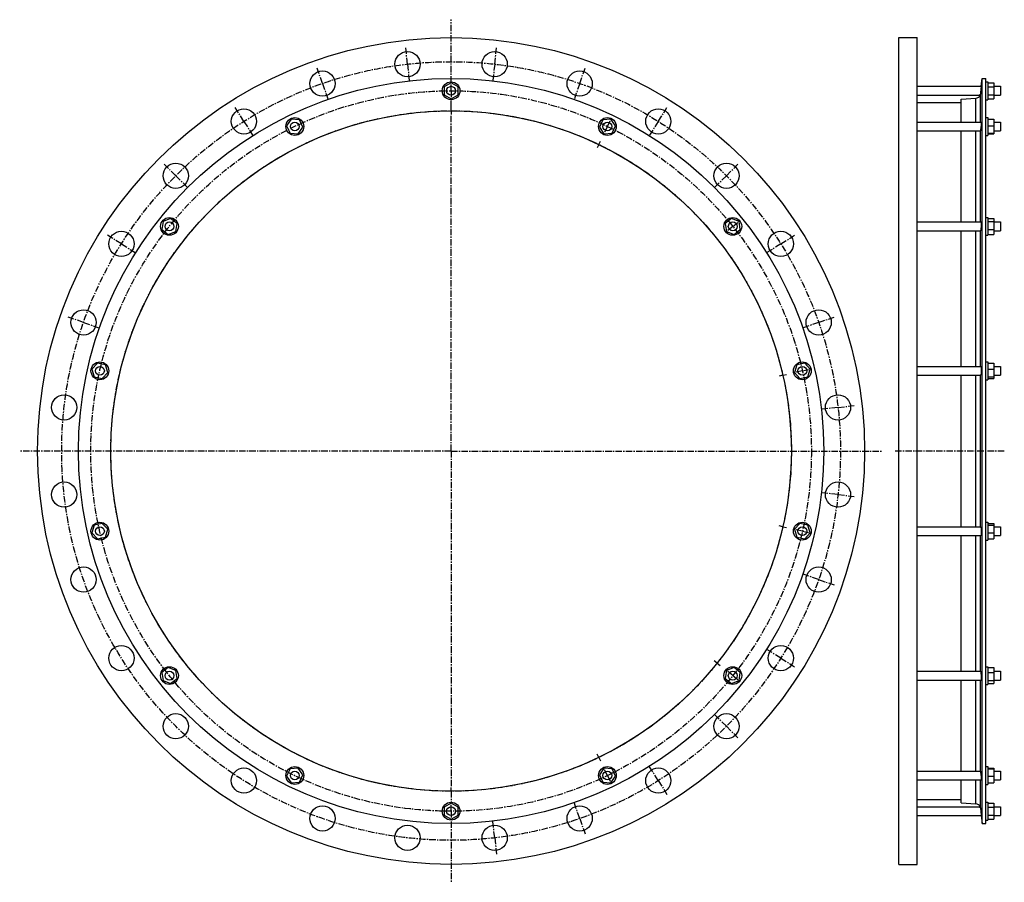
# Model space of a CAD drawing. Header units: millimetres. Extents: x -685 to 643, y -453 to 710.
import ezdxf

# ---------------------------------------------------------------- set-up
doc = ezdxf.new("R2010")
doc.units = ezdxf.units.MM
doc.header["$LTSCALE"] = 23.1
doc.linetypes.add('CENTER', pattern=[0.6, 0.375, -0.075, 0.075, -0.075])
doc.layers.get('0').update_dxf_attribs({"linetype": 'CONTINUOUS'})
doc.layers.add('AXES', color=7, linetype='CONTINUOUS')
doc.layers.add('ROUNDS', color=7, linetype='CONTINUOUS')

msp = doc.modelspace()

# ---------------------------------------------------------------- linework, layer by layer
at = {"color": 7, "linetype": 'Continuous'}
for p, q in [((500.6, -428.8), (500.6, 686.2)), ((500.6, 686.2), (525.6, 686.2)), ((525.6, -428.8), (525.6, 686.2)), ((-102.9, 625.4), (-112.4, 619.9)), ((-93.4, 619.9), (-102.9, 625.4)), ((613.2, -373.6), (613.2, 631.1)), ((613.2, 631.1), (618, 631.1)), ((618, -373.6), (618, 631.1)), ((618, 626.5), (621, 626.5)), ((621, 626.5), (621, 602.5)), ((621, 625.4), (629, 625.4)), ((629, 625.4), (629, 603.5)), ((-112.4, 619.9), (-112.4, 609)), ((-93.4, 609), (-93.4, 619.9)), ((621, 619.9), (629, 619.9)), ((-112.4, 609), (-102.9, 603.5)), ((-102.9, 603.5), (-93.4, 609)), ((525.6, 598.6), (584.7, 598.6)), ((584.7, 572.3), (584.7, 603.3)), ((618, 602.5), (621, 602.5)), ((621, 609), (629, 609)), ((621, 603.5), (629, 603.5)), ((-318.4, 576.2), (-324.6, 567.2)), ((-307.4, 575.4), (-318.4, 576.2)), ((-302.7, 565.5), (-307.4, 575.4)), ((101.7, 575.4), (97, 565.5)), ((112.7, 576.2), (101.7, 575.4)), ((118.8, 567.2), (112.7, 576.2)), ((618, 578.3), (621, 578.3)), ((621, 578.3), (621, 554.3)), ((621, 576.2), (629, 576.2)), ((629, 576.2), (629, 556.5)), ((-324.6, 567.2), (-319.8, 557.3)), ((-308.9, 556.5), (-302.7, 565.5)), ((97, 565.5), (103.1, 556.5)), ((114.1, 557.3), (118.8, 567.2)), ((584.7, 437.6), (584.7, 560.3)), ((621, 567.2), (629, 567.2)), ((-319.8, 557.3), (-308.9, 556.5)), ((103.1, 556.5), (114.1, 557.3)), ((618, 554.3), (621, 554.3)), ((621, 557.3), (629, 557.3)), ((621, 556.5), (629, 556.5)), ((-491.2, 438.4), (-492.8, 427.6)), ((-481, 442.4), (-491.2, 438.4)), ((-472.4, 435.6), (-481, 442.4)), ((275.3, 442.4), (266.7, 435.6)), ((285.5, 438.4), (275.3, 442.4)), ((287.1, 427.6), (285.5, 438.4)), ((618, 443.6), (621, 443.6)), ((621, 443.6), (621, 419.6)), ((621, 442.4), (629, 442.4)), ((621, 438.4), (629, 438.4)), ((629, 442.4), (629, 420.7)), ((-492.8, 427.6), (-484.3, 420.7)), ((-474.1, 424.7), (-472.4, 435.6)), ((266.7, 435.6), (268.3, 424.7)), ((278.6, 420.7), (287.1, 427.6)), ((584.7, 242.8), (584.7, 425.6)), ((621, 427.6), (629, 427.6)), ((-484.3, 420.7), (-474.1, 424.7)), ((268.3, 424.7), (278.6, 420.7)), ((618, 419.6), (621, 419.6)), ((621, 420.7), (629, 420.7)), ((-579.7, 247.3), (-587.1, 239.2)), ((-587.1, 239.2), (-583.9, 228.8)), ((-569, 244.8), (-579.7, 247.3)), ((-565.7, 234.4), (-569, 244.8)), ((363.3, 244.8), (360, 234.4)), ((374, 247.3), (363.3, 244.8)), ((381.4, 239.2), (374, 247.3)), ((378.2, 228.8), (381.4, 239.2)), ((618, 248.8), (621, 248.8)), ((621, 248.8), (621, 224.8)), ((621, 247.3), (629, 247.3)), ((621, 239.2), (629, 239.2)), ((629, 247.3), (629, 226.3)), ((-583.9, 228.8), (-573.2, 226.3)), ((-573.2, 226.3), (-565.7, 234.4)), ((360, 234.4), (367.5, 226.3)), ((367.5, 226.3), (378.2, 228.8)), ((584.7, 26.6), (584.7, 230.8)), ((621, 228.8), (629, 228.8)), ((621, 226.3), (629, 226.3)), ((618, 224.8), (621, 224.8)), ((-583.9, 28.7), (-587.1, 18.2)), ((-573.2, 31.1), (-583.9, 28.7)), ((-565.7, 23.1), (-573.2, 31.1)), ((367.5, 31.1), (360, 23.1)), ((378.2, 28.7), (367.5, 31.1)), ((381.4, 18.2), (378.2, 28.7)), ((618, 32.6), (621, 32.6)), ((621, 32.6), (621, 8.6)), ((621, 31.1), (629, 31.1)), ((621, 28.7), (629, 28.7)), ((629, 31.1), (629, 10.1)), ((-587.1, 18.2), (-579.7, 10.1)), ((-569, 12.6), (-565.7, 23.1)), ((360, 23.1), (363.3, 12.6)), ((374, 10.1), (381.4, 18.2)), ((584.7, -168.2), (584.7, 14.6)), ((621, 18.2), (629, 18.2)), ((-579.7, 10.1), (-569, 12.6)), ((363.3, 12.6), (374, 10.1)), ((618, 8.6), (621, 8.6)), ((621, 10.1), (629, 10.1)), ((-484.3, -163.3), (-492.8, -170.1)), ((-492.8, -170.1), (-491.2, -181)), ((-474.1, -167.3), (-484.3, -163.3)), ((-472.4, -178.2), (-474.1, -167.3)), ((268.3, -167.3), (266.7, -178.2)), ((278.6, -163.3), (268.3, -167.3)), ((287.1, -170.1), (278.6, -163.3)), ((285.5, -181), (287.1, -170.1)), ((618, -162.2), (621, -162.2)), ((621, -162.2), (621, -186.2)), ((621, -163.3), (629, -163.3)), ((621, -170.1), (629, -170.1)), ((629, -163.3), (629, -185)), ((-491.2, -181), (-481, -185)), ((-481, -185), (-472.4, -178.2)), ((266.7, -178.2), (275.3, -185)), ((275.3, -185), (285.5, -181)), ((584.7, -302.9), (584.7, -180.2)), ((621, -181), (629, -181)), ((621, -185), (629, -185)), ((618, -186.2), (621, -186.2)), ((-319.8, -299.9), (-324.6, -309.8)), ((-308.9, -299.1), (-319.8, -299.9)), ((-302.7, -308.1), (-308.9, -299.1)), ((103.1, -299.1), (97, -308.1)), ((114.1, -299.9), (103.1, -299.1)), ((118.8, -309.8), (114.1, -299.9)), ((618, -296.9), (621, -296.9)), ((621, -296.9), (621, -320.9)), ((621, -299.1), (629, -299.1)), ((621, -299.9), (629, -299.9)), ((629, -299.1), (629, -318.8)), ((-324.6, -309.8), (-318.4, -318.8)), ((-318.4, -318.8), (-307.4, -318)), ((-307.4, -318), (-302.7, -308.1)), ((97, -308.1), (101.7, -318)), ((101.7, -318), (112.7, -318.8)), ((112.7, -318.8), (118.8, -309.8)), ((584.7, -345.9), (584.7, -314.9)), ((621, -309.8), (629, -309.8)), ((618, -320.9), (621, -320.9)), ((621, -318.8), (629, -318.8)), ((525.6, -341.1), (584.7, -341.1)), ((618, -345), (621, -345)), ((621, -345), (621, -369)), ((-102.9, -346.1), (-112.4, -351.6)), ((-112.4, -351.6), (-112.4, -362.5)), ((-93.4, -351.6), (-102.9, -346.1)), ((-93.4, -362.5), (-93.4, -351.6)), ((621, -346.1), (629, -346.1)), ((621, -351.6), (629, -351.6)), ((629, -346.1), (629, -368)), ((-112.4, -362.5), (-102.9, -368)), ((-102.9, -368), (-93.4, -362.5)), ((618, -369), (621, -369)), ((621, -362.5), (629, -362.5)), ((621, -368), (629, -368)), ((613.2, -373.6), (618, -373.6)), ((500.6, -428.8), (525.6, -428.8))]:
    msp.add_line(p, q, dxfattribs=at)
for centre, radius in [((-102.9, 128.7), 557.5), ((-102.9, 128.7), 502.4), ((-102.9, 614.5), 12), ((-102.9, 128.7), 458.8), ((-313.6, 566.3), 12), ((107.9, 566.3), 12), ((-482.6, 431.6), 12), ((276.9, 431.6), 12), ((-576.4, 236.8), 12), ((370.7, 236.8), 12), ((-576.4, 20.6), 12), ((370.7, 20.6), 12), ((-482.6, -174.2), 12), ((276.9, -174.2), 12), ((-313.6, -308.9), 12), ((107.9, -308.9), 12), ((-102.9, -357), 12)]:
    msp.add_circle(centre, radius, dxfattribs=at)
at = {"layer": 'AXES', "color": 7, "linetype": 'CENTER'}
for p, q in [((-102.9, 625.5), (-102.9, 710.4)), ((-161.6, 650.4), (-164.1, 672.3)), ((-44.1, 650.4), (-41.6, 672.3)), ((-276.3, 624.2), (-283.5, 645)), ((-161.6, 650.4), (-159.2, 628.5)), ((-44.1, 650.4), (-46.5, 628.5)), ((70.5, 624.2), (77.8, 645)), ((-276.3, 624.2), (-269, 603.5)), ((-102.9, 614.5), (-102.9, 625.5)), ((70.5, 624.2), (63.3, 603.5)), ((-102.9, 614.5), (-102.9, 603.5)), ((-102.9, 592.5), (-102.9, 603.5)), ((-382.2, 573.2), (-393.9, 591.9)), ((-102.9, 587.5), (-102.9, 592.5)), ((-102.9, 587.5), (-102.9, 582.5)), ((176.5, 573.2), (188.2, 591.9)), ((-382.2, 573.2), (-370.5, 554.6)), ((-102.9, 128.7), (-102.9, 582.5)), ((107.9, 566.3), (112.7, 576.3)), ((176.5, 573.2), (164.8, 554.6)), ((107.9, 566.3), (103.1, 556.4)), ((96.2, 542), (98.4, 546.5)), ((96.2, 542), (94, 537.5)), ((-474.1, 499.9), (-489.6, 515.5)), ((268.4, 499.9), (283.9, 515.5)), ((-474.1, 499.9), (-458.5, 484.4)), ((268.4, 499.9), (252.8, 484.4)), ((276.9, 431.6), (285.5, 438.4)), ((276.9, 431.6), (268.3, 424.7)), ((-547.4, 408), (-566, 419.7)), ((341.7, 408), (360.3, 419.7)), ((-547.4, 408), (-528.8, 396.3)), ((341.7, 408), (323, 396.3)), ((-598.4, 302.1), (-619.2, 309.4)), ((392.7, 302.1), (413.5, 309.4)), ((-598.4, 302.1), (-577.6, 294.8)), ((392.7, 302.1), (371.9, 294.8)), ((370.7, 236.8), (381.4, 239.2)), ((344.4, 230.8), (339.5, 229.7)), ((344.4, 230.8), (349.3, 231.9)), ((370.7, 236.8), (360, 234.3)), ((418.8, 187.5), (397, 185)), ((418.8, 187.5), (440.7, 189.9)), ((-102.9, 128.7), (-684.5, 128.7)), ((-102.9, 128.7), (-102.9, -325)), ((-102.9, 128.7), (478.8, 128.7)), ((643, 128.7), (495.6, 128.7)), ((418.8, 69.9), (397, 72.4)), ((418.8, 69.9), (440.7, 67.5)), ((344.4, 26.6), (339.5, 27.7)), ((344.4, 26.6), (349.3, 25.5)), ((370.7, 20.6), (360, 23.1)), ((370.7, 20.6), (381.4, 18.2)), ((392.7, -44.7), (371.9, -37.4)), ((392.7, -44.7), (413.5, -52)), ((341.7, -150.6), (323, -138.9)), ((255.8, -157.3), (251.9, -154.2)), ((255.8, -157.3), (259.7, -160.4)), ((341.7, -150.6), (360.3, -162.3)), ((276.9, -174.2), (268.3, -167.3)), ((276.9, -174.2), (285.5, -181)), ((268.4, -242.5), (252.8, -227)), ((268.4, -242.5), (283.9, -258.1)), ((96.2, -284.6), (94, -280.1)), ((96.2, -284.6), (98.4, -289.1)), ((107.9, -308.9), (103.1, -299)), ((176.5, -315.8), (164.8, -297.2)), ((107.9, -308.9), (112.7, -318.9)), ((176.5, -315.8), (188.2, -334.5)), ((-102.9, -330), (-102.9, -325)), ((-102.9, -330), (-102.9, -346)), ((-102.9, -357), (-102.9, -346)), ((-102.9, -357), (-102.9, -453)), ((70.5, -366.8), (63.3, -346.1)), ((-44.1, -393), (-46.5, -371.1)), ((70.5, -366.8), (77.8, -387.6)), ((-44.1, -393), (-41.6, -414.9))]:
    msp.add_line(p, q, dxfattribs=at)
at = {"layer": 'AXES', "color": 7, "linetype": 'Continuous'}
for p, q in [((612, 620.5), (613.2, 631.1)), ((525.6, 620.5), (612, 620.5)), ((611.2, 614.5), (610.7, 610.1)), ((612, 620.5), (610.9, 612.1)), ((629, 620.5), (638, 620.5)), ((638, 620.5), (638, 608.5)), ((525.6, 608.5), (610.3, 608.5)), ((629, 608.5), (638, 608.5)), ((525.6, 572.3), (611.9, 572.3)), ((629, 572.3), (638, 572.3)), ((638, 572.3), (638, 560.3)), ((525.6, 560.3), (610.5, 560.3)), ((629, 560.3), (638, 560.3)), ((525.6, 437.6), (611.7, 437.6)), ((525.6, 425.6), (610.8, 425.6)), ((629, 437.6), (638, 437.6)), ((629, 425.6), (638, 425.6)), ((638, 437.6), (638, 425.6)), ((525.6, 242.8), (611.4, 242.8)), ((629, 242.8), (638, 242.8)), ((638, 242.8), (638, 230.8)), ((525.6, 230.8), (611.1, 230.8)), ((629, 230.8), (638, 230.8)), ((525.6, 26.6), (611.1, 26.6)), ((629, 26.6), (638, 26.6)), ((638, 26.6), (638, 14.6)), ((525.6, 14.6), (611.4, 14.6)), ((629, 14.6), (638, 14.6)), ((525.6, -168.2), (610.8, -168.2)), ((629, -168.2), (638, -168.2)), ((638, -168.2), (638, -180.2)), ((525.6, -180.2), (611.7, -180.2)), ((629, -180.2), (638, -180.2)), ((525.6, -302.9), (610.5, -302.9)), ((629, -302.9), (638, -302.9)), ((638, -302.9), (638, -314.9)), ((525.6, -314.9), (611.9, -314.9)), ((629, -314.9), (638, -314.9)), ((525.6, -351), (610.3, -351)), ((610.7, -352.7), (611.3, -357.7)), ((611.2, -357), (612, -363)), ((629, -351), (638, -351)), ((638, -351), (638, -363)), ((525.6, -363), (612, -363)), ((612, -363), (613.2, -373.6)), ((629, -363), (638, -363))]:
    msp.add_line(p, q, dxfattribs=at)
at = {"layer": 'AXES', "color": 9, "linetype": 'Continuous'}
for p, q in [((610.7, 572.3), (610.7, 610.1)), ((610.7, 437.6), (610.7, 560.7)), ((610.7, 242.8), (610.7, 425.6)), ((610.7, 26.6), (610.7, 230.8)), ((610.7, -168.2), (610.7, 14.6)), ((610.7, -303.2), (610.7, -180.2)), ((610.7, -352.7), (610.7, -314.9))]:
    msp.add_line(p, q, dxfattribs=at)
at = {"layer": 'AXES', "color": 7, "linetype": 'Continuous'}
msp.add_lwpolyline([(611.3, -357.7), (611.6, -360.1), (611.7, -360.6)], dxfattribs=at)
for centre, radius in [((-161.6, 650.4), 17), ((-44.1, 650.4), 17), ((-276.3, 624.2), 17), ((70.5, 624.2), 17), ((-102.9, 614.5), 6), ((-382.2, 573.2), 17), ((176.5, 573.2), 17), ((-313.6, 566.3), 6), ((107.9, 566.3), 6), ((-474.1, 499.9), 17), ((268.4, 499.9), 17), ((-547.4, 408), 17), ((-482.6, 431.6), 6), ((276.9, 431.6), 6), ((341.7, 408), 17), ((-598.4, 302.1), 17), ((392.7, 302.1), 17), ((-576.4, 236.8), 6), ((370.7, 236.8), 6), ((-624.6, 187.5), 17), ((418.8, 187.5), 17), ((-624.6, 69.9), 17), ((418.8, 69.9), 17), ((-576.4, 20.6), 6), ((370.7, 20.6), 6), ((-598.4, -44.7), 17), ((392.7, -44.7), 17), ((-547.4, -150.6), 17), ((341.7, -150.6), 17), ((-482.6, -174.2), 6), ((276.9, -174.2), 6), ((-474.1, -242.5), 17), ((268.4, -242.5), 17), ((-382.2, -315.8), 17), ((-313.6, -308.9), 6), ((107.9, -308.9), 6), ((176.5, -315.8), 17), ((-276.3, -366.8), 17), ((-102.9, -357), 6), ((70.5, -366.8), 17), ((-161.6, -393), 17), ((-44.1, -393), 17)]:
    msp.add_circle(centre, radius, dxfattribs=at)
at = {"layer": 'AXES', "color": 7, "linetype": 'CENTER'}
for radius in [525, 485.8, 458.8]:
    msp.add_circle((-102.9, 128.7), radius, dxfattribs=at)
at = {"layer": 'AXES', "color": 7, "linetype": 'Continuous'}
for centre, radius, start, end in [((604.4, 610.9), 6.36, 273.5595, 337.0562), ((604.5, 610.9), 6.22, 336.8016, 353.0132), ((604.4, -353.5), 6.36, 22.9438, 86.4405), ((604.5, -353.5), 6.22, 6.9868, 23.1984)]:
    msp.add_arc(centre, radius, start, end, dxfattribs=at)
for points, knots in [([(611.9, 572.3), (611.9, 572.3), (611.9, 572.3), (611.9, 572.3), (611.9, 572.3), (611.9, 572.2), (611.9, 572.2), (612, 572), (612, 571.9), (612, 571.6), (611.9, 571.2), (611.9, 570.7), (611.9, 570.1), (611.8, 569.5), (611.8, 568.8), (611.7, 567.9), (611.6, 566.7), (611.4, 565.2), (611.3, 564.2), (611.2, 563.7)], [0, 0, 0, 0, 0.002546, 0.004521, 0.007094, 0.014161, 0.023863, 0.03621, 0.051176, 0.088758, 0.136055, 0.192318, 0.256642, 0.327984, 0.40519, 0.487017, 0.659259, 0.83387, 1, 1, 1, 1]), ([(610.5, 560.3), (610.5, 560.3), (610.5, 560.4), (610.6, 560.4), (610.7, 560.5), (610.7, 560.6), (610.7, 560.7)], [0, 0, 0, 0, 0.167526, 0.378544, 0.65283, 1, 1, 1, 1]), ([(611.2, 563.7), (611.2, 563.4), (611.1, 562.8), (611, 561.9), (610.8, 561.2), (610.8, 560.8), (610.7, 560.7)], [0, 0, 0, 0, 0.329122, 0.61258, 0.839197, 1, 1, 1, 1]), ([(611.2, 426.9), (611.2, 426.7), (611.1, 426.4), (611.1, 426.1), (611, 425.9), (610.9, 425.8), (610.9, 425.7), (610.9, 425.6), (610.8, 425.6), (610.8, 425.6), (610.8, 425.6)], [0, 0, 0, 0, 0.404751, 0.56943, 0.707657, 0.818847, 0.903001, 0.935311, 0.96161, 1, 1, 1, 1]), ([(611.7, 437.6), (611.7, 437.6), (611.8, 437.5), (611.8, 437.4), (611.8, 437.3), (611.9, 437.1), (611.9, 436.9), (611.9, 436.7), (611.9, 436.3), (612, 435.8), (612, 434.9), (611.9, 433.5), (611.8, 432), (611.7, 430.8), (611.6, 429.6), (611.5, 428.3), (611.3, 427.3), (611.2, 426.9)], [0, 0, 0, 0, 0.01003, 0.018901, 0.030738, 0.04559, 0.06343, 0.084189, 0.107763, 0.162836, 0.227406, 0.378748, 0.547434, 0.633304, 0.717493, 0.873077, 1, 1, 1, 1]), ([(611.4, 242.8), (611.5, 242.8), (611.5, 242.7), (611.6, 242.6), (611.6, 242.5), (611.6, 242.4), (611.7, 242.2), (611.7, 241.9), (611.8, 241.6), (611.8, 241.1), (611.9, 240.4), (612, 239.2), (612, 237.8), (611.9, 236.4), (611.9, 235.3), (611.8, 234.3), (611.7, 233.3), (611.6, 232.5), (611.5, 231.9), (611.4, 231.4), (611.3, 231.1), (611.3, 231), (611.2, 230.9)], [0, 0, 0, 0, 0.013287, 0.018527, 0.02465, 0.03961, 0.058218, 0.080405, 0.106043, 0.134954, 0.201703, 0.278572, 0.452374, 0.543548, 0.633537, 0.719364, 0.798231, 0.867619, 0.925379, 0.969833, 0.986728, 1, 1, 1, 1]), ([(611.2, 230.9), (611.2, 230.9), (611.2, 230.9), (611.2, 230.8), (611.1, 230.8), (611.1, 230.8)], [0, 0, 0, 0, 0.337958, 0.610165, 1, 1, 1, 1]), ([(611.1, 26.6), (611.1, 26.6), (611.2, 26.6), (611.2, 26.5), (611.2, 26.5), (611.2, 26.5)], [0, 0, 0, 0, 0.389835, 0.662042, 1, 1, 1, 1]), ([(611.2, 26.5), (611.3, 26.4), (611.3, 26.3), (611.4, 26), (611.5, 25.6), (611.6, 24.9), (611.7, 24.1), (611.8, 23.1), (611.9, 22.1), (611.9, 21), (612, 19.6), (612, 18.2), (611.9, 17), (611.8, 16.3), (611.8, 15.8), (611.7, 15.5), (611.7, 15.2), (611.6, 15), (611.6, 14.9), (611.6, 14.8), (611.5, 14.7), (611.5, 14.6), (611.4, 14.6)], [0, 0, 0, 0, 0.013272, 0.030167, 0.074621, 0.132381, 0.201769, 0.280637, 0.366464, 0.456453, 0.547627, 0.721429, 0.798298, 0.865046, 0.893957, 0.919595, 0.941783, 0.96039, 0.97535, 0.981473, 0.986713, 1, 1, 1, 1]), ([(610.8, -168.2), (610.8, -168.2), (610.8, -168.2), (610.9, -168.2), (610.9, -168.3), (610.9, -168.4), (611, -168.5), (611.1, -168.7), (611.1, -169), (611.2, -169.3), (611.2, -169.5)], [0, 0, 0, 0, 0.03839, 0.064689, 0.096999, 0.181153, 0.292342, 0.43057, 0.595249, 1, 1, 1, 1]), ([(611.2, -169.5), (611.3, -169.9), (611.5, -170.9), (611.6, -172.2), (611.7, -173.4), (611.8, -174.6), (611.9, -176.1), (612, -177.4), (612, -178.4), (611.9, -178.9), (611.9, -179.3), (611.9, -179.5), (611.9, -179.7), (611.8, -179.9), (611.8, -180), (611.8, -180.1), (611.7, -180.2), (611.7, -180.2)], [0, 0, 0, 0, 0.126923, 0.282508, 0.366696, 0.452567, 0.621253, 0.772595, 0.837165, 0.892237, 0.915812, 0.93657, 0.95441, 0.969262, 0.981099, 0.98997, 1, 1, 1, 1]), ([(610.7, -303.2), (610.7, -303.2), (610.7, -303.1), (610.6, -303), (610.5, -303), (610.5, -302.9), (610.5, -302.9)], [0, 0, 0, 0, 0.34717, 0.621456, 0.832474, 1, 1, 1, 1]), ([(610.7, -303.2), (610.8, -303.4), (610.8, -303.8), (611, -304.5), (611.1, -305.4), (611.2, -306), (611.2, -306.3)], [0, 0, 0, 0, 0.160803, 0.387419, 0.670878, 1, 1, 1, 1]), ([(611.2, -306.3), (611.3, -306.8), (611.4, -307.8), (611.6, -309.3), (611.7, -310.5), (611.8, -311.4), (611.8, -312.1), (611.9, -312.7), (611.9, -313.3), (611.9, -313.8), (612, -314.2), (612, -314.4), (612, -314.6), (611.9, -314.7), (611.9, -314.8), (611.9, -314.9), (611.9, -314.9), (611.9, -314.9), (611.9, -314.9), (611.9, -314.9)], [0, 0, 0, 0, 0.16613, 0.340741, 0.512983, 0.59481, 0.672016, 0.743358, 0.807682, 0.863946, 0.911242, 0.948824, 0.96379, 0.976138, 0.985839, 0.992906, 0.995479, 0.997454, 1, 1, 1, 1])]:
    msp.add_open_spline(points, degree=3, knots=knots, dxfattribs=at)
at = {"layer": 'ROUNDS', "color": 7, "linetype": 'Continuous'}
for p, q in [((584.7, 603.3), (604.8, 604.6)), ((584.7, -345.9), (604.8, -347.2))]:
    msp.add_line(p, q, dxfattribs=at)
at = {"layer": 'ROUNDS', "color": 9, "linetype": 'Continuous'}
for p, q in [((604.8, 572.3), (604.8, 604.6)), ((604.8, 437.6), (604.8, 560.3)), ((604.8, 242.8), (604.8, 425.6)), ((604.8, 26.6), (604.8, 230.8)), ((604.8, -168.2), (604.8, 14.6)), ((604.8, -302.9), (604.8, -180.2)), ((604.8, -347.2), (604.8, -314.9))]:
    msp.add_line(p, q, dxfattribs=at)

doc.saveas('drawing.dxf')
